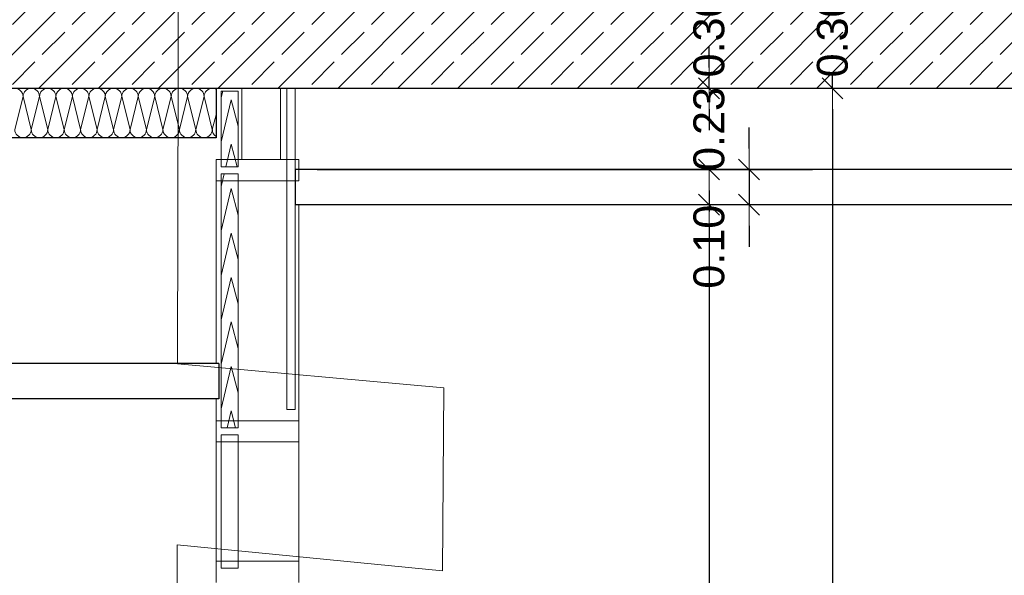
# Model space of a CAD drawing. Header units: metres. Extents: x -20.3 to 39.4, y -22.2 to 2.8.
# Tile 20 of 65: x 3.7 to 6.4, y -7.9 to -6.3. Entities that reach past the tile are written whole.
import ezdxf

# ---------------------------------------------------------------- set-up
doc = ezdxf.new("R2010")
doc.units = ezdxf.units.M
doc.header["$LTSCALE"] = 0.4
doc.header["$MEASUREMENT"] = 0
doc.layers.get('0').update_dxf_attribs({"color": 8, "lineweight": 9})
doc.layers.get('Defpoints').update_dxf_attribs({"color": 8, "lineweight": 9})
for name, color, linetype in [('Abbruch_S-Linien _ Schraffuren.2D', 2, 'Abbruch 1'), ('Neubau_A-Decken', 8, 'Continuous'), ('Neubau_B-abgehängte Decke', 8, 'Continuous'), ('Neubau_B-Aufbau unter Fundament oder Decke', 8, 'Continuous'), ('Neubau_B-Pfosten-Riegel-Fassade', 8, 'Continuous'), ('Neubau_T-Bemaßung', 8, 'Continuous')]:
    doc.layers.add(name, color=color, linetype=linetype)
doc.styles.add('ERSTELLTER_STIL_2', font='arial.ttf')
doc.linetypes.add('Abbruch 1', pattern='A,0,[1,U02-BA1-001-a Schnitte A-A und B-B1.Shx,S=0.001984,R=0,X=0,Y=0],-0.25,0', length=0.25)
doc.dimstyles.new('ERSTELLTER_STIL__1', dxfattribs={"dimtxt": 0.0875, "dimasz": 0.059375, "dimexe": 0.18, "dimexo": 0.0625, "dimgap": 0, "dimtad": 1, "dimzin": 0, "dimdsep": 46, "dimtxsty": 'ERSTELLTER_STIL_2', "dimblk": 'ARROWHEAD_6', "dimblk1": 'ARROWHEAD_6', "dimblk2": 'ARROWHEAD_6', "dimcen": 0.09, "dimclrd": 7, "dimclre": 7, "dimclrt": 7, "dimazin": 0, "dimtfac": 1, "dimtdec": 4, "dimtmove": 0, "dimatfit": 3, "dimfxl": 1, "dimtolj": 1, "dimtzin": 0, "dimarcsym": 0})

# ---------------------------------------------------------------- blocks, each defined once
blk = doc.blocks.new('*X235', base_point=(4547.9313, -0.0469))
at = {"layer": 'Neubau_B-Aufbau unter Fundament oder Decke', "color": 8, "linetype": 'Continuous', "lineweight": 9}
for p, q in [((4163.2579, 3.5165), (4163.2813, 3.6098)), ((4163.3046, 3.5165), (4163.2813, 3.6098)), ((4163.3046, 3.5165), (4163.3279, 3.6098)), ((4163.3513, 3.5165), (4163.3279, 3.6098)), ((4163.3513, 3.5165), (4163.3746, 3.6098)), ((4163.3979, 3.5165), (4163.3746, 3.6098)), ((4163.3979, 3.5165), (4163.4213, 3.6098)), ((4163.4446, 3.5165), (4163.4213, 3.6098)), ((4163.4446, 3.5165), (4163.4679, 3.6098)), ((4163.4913, 3.5165), (4163.4679, 3.6098)), ((4163.4913, 3.5165), (4163.5146, 3.6098)), ((4163.5379, 3.5165), (4163.5146, 3.6098)), ((4163.5379, 3.5165), (4163.5613, 3.6098)), ((4163.5846, 3.5165), (4163.5613, 3.6098)), ((4163.5846, 3.5165), (4163.6079, 3.6098)), ((4163.6313, 3.5165), (4163.6079, 3.6098)), ((4163.6313, 3.5165), (4163.6546, 3.6098)), ((4163.6779, 3.5165), (4163.6546, 3.6098)), ((4163.6779, 3.5165), (4163.7013, 3.6098)), ((4163.7246, 3.5165), (4163.7013, 3.6098)), ((4163.7246, 3.5165), (4163.7479, 3.6098)), ((4163.7713, 3.5165), (4163.7479, 3.6098)), ((4163.7713, 3.5165), (4163.7946, 3.6098)), ((4163.8179, 3.5165), (4163.7946, 3.6098)), ((4163.8179, 3.5165), (4163.8284, 3.5582))]:
    blk.add_line(p, q, dxfattribs=at)
for centre, start, end in [((4163.2579, 3.6098), 0, 90), ((4163.3046, 3.6098), 90, 180), ((4163.3046, 3.6098), 0, 90), ((4163.3513, 3.6098), 90, 180), ((4163.3513, 3.6098), 0, 90), ((4163.3979, 3.6098), 90, 180), ((4163.3979, 3.6098), 0, 90), ((4163.4446, 3.6098), 90, 180), ((4163.4446, 3.6098), 0, 90), ((4163.4913, 3.6098), 90, 180), ((4163.4913, 3.6098), 0, 90), ((4163.5379, 3.6098), 90, 180), ((4163.5379, 3.6098), 0, 90), ((4163.5846, 3.6098), 90, 180), ((4163.5846, 3.6098), 0, 90), ((4163.6313, 3.6098), 90, 180), ((4163.6313, 3.6098), 0, 90), ((4163.6779, 3.6098), 90, 180), ((4163.6779, 3.6098), 0, 90), ((4163.7246, 3.6098), 90, 180), ((4163.7246, 3.6098), 0, 90), ((4163.7713, 3.6098), 90, 180), ((4163.7713, 3.6098), 0, 90), ((4163.8179, 3.6098), 90, 180), ((4163.8179, 3.6098), 63.4134, 90), ((4163.2813, 3.5165), 180, 270), ((4163.2813, 3.5165), 270, 0), ((4163.3279, 3.5165), 180, 270), ((4163.3279, 3.5165), 270, 0), ((4163.3746, 3.5165), 180, 270), ((4163.3746, 3.5165), 270, 0), ((4163.4213, 3.5165), 180, 270), ((4163.4213, 3.5165), 270, 0), ((4163.4679, 3.5165), 180, 270), ((4163.4679, 3.5165), 270, 0), ((4163.5146, 3.5165), 180, 270), ((4163.5146, 3.5165), 270, 0), ((4163.5613, 3.5165), 180, 270), ((4163.5613, 3.5165), 270, 0), ((4163.6079, 3.5165), 180, 270), ((4163.6079, 3.5165), 270, 0), ((4163.6546, 3.5165), 180, 270), ((4163.6546, 3.5165), 270, 0), ((4163.7013, 3.5165), 180, 270), ((4163.7013, 3.5165), 270, 0), ((4163.7479, 3.5165), 180, 270), ((4163.7479, 3.5165), 270, 0), ((4163.7946, 3.5165), 180, 270), ((4163.7946, 3.5165), 270, 0), ((4163.8413, 3.5165), 180, 236.4648)]:
    blk.add_arc(centre, 0.0233, start, end, dxfattribs=at)
blk = doc.blocks.new('*X239', base_point=(4547.9313, -0.0469))
at = {"layer": 'Neubau_B-Pfosten-Riegel-Fassade', "color": 7, "linetype": 'Continuous', "lineweight": 9}
for p, q in [((4163.8434, 3.3551), (4163.8518, 3.3911)), ((4163.8434, 3.3553), (4163.8434, 3.3551)), ((4163.8434, 3.2291), (4163.8713, 3.349)), ((4163.8713, 3.349), (4163.8914, 3.2741)), ((4163.8434, 3.2293), (4163.8434, 3.2291)), ((4163.8434, 3.1031), (4163.8713, 3.223)), ((4163.8713, 3.223), (4163.8914, 3.1481)), ((4163.8434, 3.1033), (4163.8434, 3.1031)), ((4163.8434, 2.9771), (4163.8713, 3.097)), ((4163.8713, 3.097), (4163.8914, 3.0221)), ((4163.8434, 2.9773), (4163.8434, 2.9771)), ((4163.8434, 2.8511), (4163.8713, 2.971)), ((4163.8713, 2.971), (4163.8914, 2.8961)), ((4163.8434, 2.8513), (4163.8434, 2.8511)), ((4163.8434, 2.7251), (4163.8713, 2.845)), ((4163.8713, 2.845), (4163.8914, 2.7701)), ((4163.8434, 2.7253), (4163.8434, 2.7251)), ((4163.8601, 2.6711), (4163.8713, 2.719)), ((4163.8713, 2.719), (4163.8841, 2.6711))]:
    blk.add_line(p, q, dxfattribs=at)
blk = doc.blocks.new('*X240', base_point=(4547.9313, -0.0469))
at = {"layer": 'Neubau_B-Pfosten-Riegel-Fassade', "color": 7, "linetype": 'Continuous', "lineweight": 9}
for p, q in [((4163.8434, 3.6071), (4163.8476, 3.6251)), ((4163.8434, 3.6073), (4163.8434, 3.6071)), ((4163.8434, 3.4811), (4163.8713, 3.601)), ((4163.8713, 3.601), (4163.8914, 3.5261)), ((4163.8434, 3.4813), (4163.8434, 3.4811)), ((4163.8564, 3.4111), (4163.8713, 3.475)), ((4163.8713, 3.475), (4163.8884, 3.4111))]:
    blk.add_line(p, q, dxfattribs=at)
blk = doc.blocks.new('ARROWHEAD_6')
at = {"color": 0, "linetype": 'Continuous', "lineweight": 0}
for p, q in [((-0.5, -0.5), (0.5, 0.5)), ((0, 0), (-1, 0))]:
    blk.add_line(p, q, dxfattribs=at)
blk = doc.blocks.new('*D249')
at = {"layer": 'Defpoints', "color": 0, "linetype": 'Continuous', "transparency": 16777216}
for p in [(-1.9513, -1.4949), (-1.89, -1.4949), (4.2299, -10.195)]:
    blk.add_point(p, dxfattribs=at)
at = {"layer": 'Neubau_T-Bemaßung', "linetype": 'Continuous', "lineweight": -2, "transparency": 16777216}
for p, q in [((-1.9525, -1.4949), (-2.1313, -1.4949)), ((-1.9513, -1.5543), (-1.9513, -5.7349)), ((-1.9513, -10.1356), (-1.9513, -5.962)), ((4.1674, -10.195), (-2.1313, -10.195))]:
    blk.add_line(p, q, dxfattribs=at)
at = {"layer": 'Neubau_T-Bemaßung', "linetype": 'Continuous', "lineweight": -2, "transparency": 16777216, "xscale": 0.059375, "yscale": 0.059375, "zscale": 0.059375}
for p, rotation in [((-1.9513, -1.4949), 90), ((-1.9513, -10.195), 270)]:
    blk.add_blockref('ARROWHEAD_6', p, dxfattribs=dict(at, rotation=rotation))
at = {"layer": 'Neubau_T-Bemaßung', "linetype": 'Continuous', "lineweight": 9, "transparency": 16777216, "insert": (-1.9513, -5.8484), "char_height": 0.0875, "attachment_point": 5, "rotation": 90, "style": 'ERSTELLTER_STIL_2'}
blk.add_mtext('\\A1;8.70', dxfattribs=at)
blk = doc.blocks.new('*D304')
at = {"layer": 'Defpoints', "color": 0, "linetype": 'Continuous', "transparency": 16777216}
for p in [(5.6129, -6.825), (5.8147, -6.825), (33.092, -10.175)]:
    blk.add_point(p, dxfattribs=at)
at = {"layer": 'Neubau_T-Bemaßung', "linetype": 'Continuous', "lineweight": -2, "transparency": 16777216}
for p, q in [((5.7522, -6.825), (5.4329, -6.825)), ((5.6129, -6.8844), (5.6129, -8.4563)), ((5.6129, -10.1156), (5.6129, -8.6842)), ((33.0295, -10.175), (5.4329, -10.175))]:
    blk.add_line(p, q, dxfattribs=at)
at = {"layer": 'Neubau_T-Bemaßung', "linetype": 'Continuous', "lineweight": -2, "transparency": 16777216, "xscale": 0.059375, "yscale": 0.059375, "zscale": 0.059375}
for p, rotation in [((5.6129, -6.825), 90), ((5.6129, -10.175), 270)]:
    blk.add_blockref('ARROWHEAD_6', p, dxfattribs=dict(at, rotation=rotation))
at = {"layer": 'Neubau_T-Bemaßung', "linetype": 'Continuous', "lineweight": 9, "transparency": 16777216, "insert": (5.6129, -8.5702), "char_height": 0.0875, "attachment_point": 5, "rotation": 90, "style": 'ERSTELLTER_STIL_2'}
blk.add_mtext('\\A1;3.35', dxfattribs=at)
blk = doc.blocks.new('*D305')
at = {"layer": 'Defpoints', "color": 0, "linetype": 'Continuous', "transparency": 16777216}
for p in [(4.4396, -6.725), (5.7264, -6.725), (5.8147, -6.825)]:
    blk.add_point(p, dxfattribs=at)
at = {"layer": 'Neubau_T-Bemaßung', "linetype": 'Continuous', "lineweight": -2, "transparency": 16777216}
for p, q in [((5.7264, -6.6656), (5.7264, -6.6063)), ((4.5021, -6.725), (5.9064, -6.725)), ((5.7264, -6.725), (5.7264, -6.825)), ((5.7522, -6.825), (5.5464, -6.825)), ((5.7264, -6.8844), (5.7264, -6.9438))]:
    blk.add_line(p, q, dxfattribs=at)
at = {"layer": 'Neubau_T-Bemaßung', "linetype": 'Continuous', "lineweight": -2, "transparency": 16777216, "xscale": 0.059375, "yscale": 0.059375, "zscale": 0.059375}
for p, rotation in [((5.7264, -6.725), 270), ((5.7264, -6.825), 90)]:
    blk.add_blockref('ARROWHEAD_6', p, dxfattribs=dict(at, rotation=rotation))
at = {"layer": 'Neubau_T-Bemaßung', "linetype": 'Continuous', "lineweight": 9, "transparency": 16777216, "insert": (5.6129, -6.9438), "char_height": 0.0875, "attachment_point": 5, "rotation": 90, "style": 'ERSTELLTER_STIL_2'}
blk.add_mtext('\\A1;0.10', dxfattribs=at)
blk = doc.blocks.new('*D306')
at = {"layer": 'Defpoints', "color": 0, "linetype": 'Continuous', "transparency": 16777216}
for p in [(5.6129, -6.495), (23.5, -6.495), (4.4396, -6.725)]:
    blk.add_point(p, dxfattribs=at)
at = {"layer": 'Neubau_T-Bemaßung', "linetype": 'Continuous', "lineweight": -2, "transparency": 16777216}
for p, q in [((5.6129, -6.4356), (5.6129, -6.3763)), ((23.4375, -6.495), (5.4329, -6.495)), ((5.6129, -6.495), (5.6129, -6.4965)), ((4.5021, -6.725), (5.7929, -6.725)), ((5.6129, -6.725), (5.6129, -6.7238)), ((5.6129, -6.7844), (5.6129, -6.8438))]:
    blk.add_line(p, q, dxfattribs=at)
at = {"layer": 'Neubau_T-Bemaßung', "linetype": 'Continuous', "lineweight": -2, "transparency": 16777216, "xscale": 0.059375, "yscale": 0.059375, "zscale": 0.059375}
for p, rotation in [((5.6129, -6.495), 270), ((5.6129, -6.725), 90)]:
    blk.add_blockref('ARROWHEAD_6', p, dxfattribs=dict(at, rotation=rotation))
at = {"layer": 'Neubau_T-Bemaßung', "linetype": 'Continuous', "lineweight": 9, "transparency": 16777216, "insert": (5.6129, -6.6101), "char_height": 0.0875, "attachment_point": 5, "rotation": 90, "style": 'ERSTELLTER_STIL_2'}
blk.add_mtext('\\A1;0.23', dxfattribs=at)
blk = doc.blocks.new('*D307')
at = {"layer": 'Defpoints', "color": 0, "linetype": 'Continuous', "transparency": 16777216}
for p in [(5.6129, -6.195), (23.73, -6.195), (23.5, -6.495)]:
    blk.add_point(p, dxfattribs=at)
at = {"layer": 'Neubau_T-Bemaßung', "linetype": 'Continuous', "lineweight": -2, "transparency": 16777216}
for p, q in [((5.6129, -6.1356), (5.6129, -6.0763)), ((23.6675, -6.195), (5.4329, -6.195)), ((5.6129, -6.195), (5.6129, -6.2317)), ((5.6129, -6.495), (5.6129, -6.4586)), ((23.4375, -6.495), (5.4329, -6.495)), ((5.6129, -6.5544), (5.6129, -6.6138))]:
    blk.add_line(p, q, dxfattribs=at)
at = {"layer": 'Neubau_T-Bemaßung', "linetype": 'Continuous', "lineweight": -2, "transparency": 16777216, "xscale": 0.059375, "yscale": 0.059375, "zscale": 0.059375}
for p, rotation in [((5.6129, -6.195), 270), ((5.6129, -6.495), 90)]:
    blk.add_blockref('ARROWHEAD_6', p, dxfattribs=dict(at, rotation=rotation))
at = {"layer": 'Neubau_T-Bemaßung', "linetype": 'Continuous', "lineweight": 9, "transparency": 16777216, "insert": (5.6129, -6.3451), "char_height": 0.0875, "attachment_point": 5, "rotation": 90, "style": 'ERSTELLTER_STIL_2'}
blk.add_mtext('\\A1;0.30', dxfattribs=at)
blk = doc.blocks.new('*D316')
at = {"layer": 'Defpoints', "color": 0, "linetype": 'Continuous', "transparency": 16777216}
for p in [(5.9629, -6.495), (23.5, -6.495), (4.3699, -10.355)]:
    blk.add_point(p, dxfattribs=at)
at = {"layer": 'Neubau_T-Bemaßung', "linetype": 'Continuous', "lineweight": -2, "transparency": 16777216}
for p, q in [((23.4375, -6.495), (5.7829, -6.495)), ((5.9629, -6.5544), (5.9629, -8.3149)), ((5.9629, -10.2956), (5.9629, -8.5421)), ((4.4324, -10.355), (6.1429, -10.355))]:
    blk.add_line(p, q, dxfattribs=at)
at = {"layer": 'Neubau_T-Bemaßung', "linetype": 'Continuous', "lineweight": -2, "transparency": 16777216, "xscale": 0.059375, "yscale": 0.059375, "zscale": 0.059375}
for p, rotation in [((5.9629, -6.495), 90), ((5.9629, -10.355), 270)]:
    blk.add_blockref('ARROWHEAD_6', p, dxfattribs=dict(at, rotation=rotation))
at = {"layer": 'Neubau_T-Bemaßung', "linetype": 'Continuous', "lineweight": 9, "transparency": 16777216, "insert": (5.9629, -8.4285), "char_height": 0.0875, "attachment_point": 5, "rotation": 90, "style": 'ERSTELLTER_STIL_2'}
blk.add_mtext('\\A1;3.86', dxfattribs=at)
blk = doc.blocks.new('*D317')
at = {"layer": 'Defpoints', "color": 0, "linetype": 'Continuous', "transparency": 16777216}
for p in [(5.9629, -6.195), (23.73, -6.195), (23.5, -6.495)]:
    blk.add_point(p, dxfattribs=at)
at = {"layer": 'Neubau_T-Bemaßung', "linetype": 'Continuous', "lineweight": -2, "transparency": 16777216}
for p, q in [((5.9629, -6.1356), (5.9629, -6.0763)), ((23.6675, -6.195), (5.7829, -6.195)), ((5.9629, -6.195), (5.9629, -6.2317)), ((5.9629, -6.495), (5.9629, -6.4586)), ((23.4375, -6.495), (5.7829, -6.495)), ((5.9629, -6.5544), (5.9629, -6.6138))]:
    blk.add_line(p, q, dxfattribs=at)
at = {"layer": 'Neubau_T-Bemaßung', "linetype": 'Continuous', "lineweight": -2, "transparency": 16777216, "xscale": 0.059375, "yscale": 0.059375, "zscale": 0.059375}
for p, rotation in [((5.9629, -6.195), 270), ((5.9629, -6.495), 90)]:
    blk.add_blockref('ARROWHEAD_6', p, dxfattribs=dict(at, rotation=rotation))
at = {"layer": 'Neubau_T-Bemaßung', "linetype": 'Continuous', "lineweight": 9, "transparency": 16777216, "insert": (5.9629, -6.3451), "char_height": 0.0875, "attachment_point": 5, "rotation": 90, "style": 'ERSTELLTER_STIL_2'}
blk.add_mtext('\\A1;0.30', dxfattribs=at)

msp = doc.modelspace()

# ---------------------------------------------------------------- hatches: boundary and pattern name
at = {"layer": 'Neubau_A-Decken', "linetype": 'Continuous', "lineweight": 0}
h = msp.add_hatch(dxfattribs=at)
h.set_pattern_fill('BETON__STAHLBETON_0002', color=256, style=0, pattern_type=2)
h.set_pattern_definition([(45, (388.31789, -10.175), (-0.084852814, 0.084852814), []), (45, (388.27546, -10.13257), (-0.084852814, 0.084852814), [0.09, -0.03])])
h.paths.add_polyline_path([(-0.3, -6.495), (9.65, -6.495), (9.65, -6.195), (-0.3, -6.195)])

# ---------------------------------------------------------------- linework, layer by layer
at = {"layer": 'Abbruch_S-Linien _ Schraffuren.2D', "linetype": 'Abbruch 1', "lineweight": 15}
msp.add_lwpolyline([(-8.2973, -10.975), (-8.2973, -3.7936), (-8.9415, -3.874), (-8.9415, -3.59), (-8.2973, -3.5097), (-8.2973, -3.2576), (1.2104, -2.4389), (1.2104, -2.7218), (1.9123, -2.6427), (1.9123, -2.922), (1.2104, -2.9931), (1.2104, -3.59), (4.0986, -3.8347), (4.0945, -4.114), (4.8994, -4.1822), (4.8994, -4.4662), (4.112, -4.3995), (4.1061, -7.2757), (4.8613, -7.344), (4.8568, -7.8628), (4.105, -7.7891), (4.0986, -11.225)], dxfattribs=at)
at = {"layer": 'Neubau_A-Decken', "linetype": 'Continuous', "lineweight": 25}
for p, q in [((4.215, -6.495), (-0.125, -6.495)), ((4.4156, -6.495), (4.215, -6.495)), ((4.4396, -6.495), (4.4156, -6.495)), ((9.55, -6.495), (4.4396, -6.495))]:
    msp.add_line(p, q, dxfattribs=at)
at = {"layer": 'Neubau_B-abgehängte Decke', "linetype": 'Continuous', "lineweight": 25}
for p, q in [((4.4396, -6.725), (4.4396, -6.825)), ((9.55, -6.725), (4.4396, -6.725)), ((9.65, -6.825), (4.4396, -6.825)), ((4.223, -7.275), (-0.145, -7.275)), ((4.223, -7.275), (4.223, -7.375)), ((4.223, -7.375), (-0.145, -7.375))]:
    msp.add_line(p, q, dxfattribs=at)
at = {"layer": 'Neubau_B-Aufbau unter Fundament oder Decke', "linetype": 'Continuous', "lineweight": 25}
for p, q in [((4.215, -6.495), (4.215, -6.635)), ((4.215, -6.635), (-0.125, -6.635))]:
    msp.add_line(p, q, dxfattribs=at)
at = {"layer": 'Neubau_B-Pfosten-Riegel-Fassade', "linetype": 'Continuous', "lineweight": 15}
for p, q in [((4.23, -6.503), (4.23, -6.717)), ((4.278, -6.503), (4.23, -6.503)), ((4.278, -6.503), (4.278, -6.717)), ((4.288, -6.697), (4.288, -6.495)), ((4.398, -6.697), (4.398, -6.495)), ((4.215, -6.697), (4.215, -6.757)), ((4.45, -6.697), (4.215, -6.697)), ((4.45, -6.697), (4.45, -6.757)), ((4.278, -6.717), (4.23, -6.717)), ((4.23, -6.737), (4.23, -7.457)), ((4.278, -6.737), (4.23, -6.737)), ((4.278, -6.737), (4.278, -7.457)), ((4.215, -7.275), (4.215, -6.757)), ((4.45, -6.757), (4.215, -6.757)), ((4.45, -7.437), (4.45, -6.825)), ((4.215, -7.437), (4.215, -7.375)), ((4.215, -7.437), (4.215, -7.497)), ((4.45, -7.437), (4.215, -7.437)), ((4.45, -7.437), (4.45, -7.497)), ((4.278, -7.457), (4.23, -7.457)), ((4.23, -7.477), (4.23, -7.855)), ((4.278, -7.477), (4.23, -7.477)), ((4.278, -7.477), (4.278, -7.855)), ((4.215, -7.835), (4.215, -7.497)), ((4.45, -7.497), (4.215, -7.497)), ((4.45, -7.835), (4.45, -7.497)), ((4.215, -7.835), (4.215, -7.895)), ((4.45, -7.835), (4.215, -7.835)), ((4.45, -7.835), (4.45, -7.895)), ((4.278, -7.855), (4.23, -7.855))]:
    msp.add_line(p, q, dxfattribs=at)
at = {"layer": 'Neubau_B-Pfosten-Riegel-Fassade', "linetype": 'Continuous', "lineweight": 9}
for p, q in [((4.4156, -6.495), (4.4156, -7.405)), ((4.4396, -6.495), (4.4396, -6.725)), ((4.4396, -6.825), (4.4396, -7.405)), ((4.4396, -7.405), (4.4156, -7.405))]:
    msp.add_line(p, q, dxfattribs=at)

# ---------------------------------------------------------------- block references
at = {"layer": 'Neubau_B-Aufbau unter Fundament oder Decke', "lineweight": 0}
msp.add_blockref('*X235', (388.3179, -10.175), dxfattribs=at)
at = {"layer": 'Neubau_B-Pfosten-Riegel-Fassade', "lineweight": 0}
for name in ['*X240', '*X239']:
    msp.add_blockref(name, (388.3179, -10.175), dxfattribs=at)

# ---------------------------------------------------------------- dimensions: what is measured, and where the dimension line sits
at = {"layer": 'Neubau_T-Bemaßung', "linetype": 'Continuous', "lineweight": 9}
for base, p1, p2, picture, middle in [((-1.9513, -1.4949), (4.2299, -10.195), (-1.89, -1.4949), '*D249', (-1.9513, -5.8484)), ((5.6129, -6.195), (23.5, -6.495), (23.73, -6.195), '*D307', (5.6129, -6.3451)), ((5.9629, -6.195), (23.5, -6.495), (23.73, -6.195), '*D317', (5.9629, -6.3451)), ((5.6129, -6.495), (4.4396, -6.725), (23.5, -6.495), '*D306', (5.6129, -6.6101)), ((5.9629, -6.495), (4.3699, -10.355), (23.5, -6.495), '*D316', (5.9629, -8.4285)), ((5.7264, -6.725), (5.8147, -6.825), (4.4396, -6.725), '*D305', (5.6129, -6.9438)), ((5.6129, -6.825), (33.092, -10.175), (5.8147, -6.825), '*D304', (5.6129, -8.5702))]:
    dim = msp.add_linear_dim(base=base, p1=p1, p2=p2, angle=90, dimstyle='ERSTELLTER_STIL__1', override={"dimclrd": 256, "dimclre": 256, "dimclrt": 256}, dxfattribs=at)
    dim.commit()
    dim.dimension.update_dxf_attribs({"geometry": picture, "text_midpoint": middle, "dimtype": 160, "text_rotation": 90})

doc.saveas('drawing.dxf')
